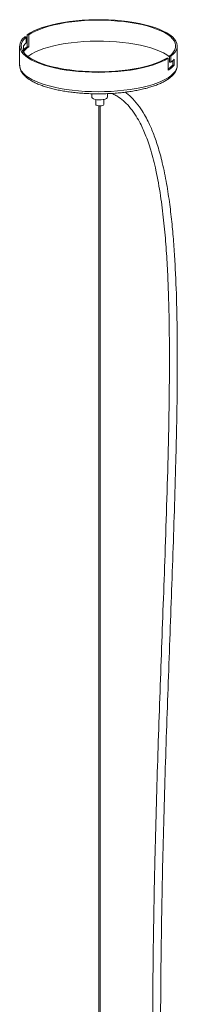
# Paper-space layout '_Dimétrica' of a CAD drawing. Header units: millimetres. Extents: x -280 to 280, y -226 to 1020.
# Tile 2 of 2: x -51 to 49, y 397 to 1020. Entities that reach past the tile are written whole.
import ezdxf

# ---------------------------------------------------------------- set-up
doc = ezdxf.new("R2010")
doc.units = ezdxf.units.MM

psp = doc.layouts.new('_Dimétrica')

# ---------------------------------------------------------------- linework, layer by layer
at = {"color": 7, "linetype": 'Continuous', "lineweight": 15}
for p, q in [((-47.62, 1009.38), (-46.68, 1009.26)), ((-46.68, 1009.26), (-46.68, 1005.49)), ((-46.06, 1003.06), (-46.06, 1010.61)), ((-46.06, 1010.61), (-45.12, 1010.49)), ((-45.12, 1002.95), (-45.12, 1010.49)), ((-50.85, 1003.49), (-50.85, 991.23)), ((-48.46, 1003.58), (-48.46, 999.8)), ((-46.06, 1003.06), (-45.12, 1002.95)), ((49.15, 991.23), (49.15, 1003.49)), ((44.24, 993.32), (44.24, 997.09)), ((45.18, 996.97), (44.24, 997.09)), ((45.18, 993.2), (45.18, 996.97)), ((43.46, 995.77), (42.52, 995.88)), ((43.46, 995.77), (43.46, 988.22)), ((45.18, 993.2), (44.24, 993.32)), ((46.25, 991.44), (46.25, 994.12)), ((47.19, 991.32), (46.25, 991.44)), ((47.19, 991.32), (47.19, 995.09)), ((-5, 973.29), (-5, 971.09)), ((5, 971.09), (5, 973.36)), ((-2.5, 969.65), (-2.5, 966.38)), ((2.5, 966.38), (2.5, 969.65)), ((-0.7, 965.58), (-0.7, 45.98)), ((0.3, 45.98), (0.3, 965.55))]:
    psp.add_line(p, q, dxfattribs=at)
at = {"color": 7, "linetype": 'Continuous', "lineweight": 15, "flags": 128}
for points in [[(-46.06, 1010.61), (-44.11, 1011.84), (-41.86, 1013.02), (-39.32, 1014.13), (-36.51, 1015.17), (-33.45, 1016.12), (-30.16, 1016.99), (-26.67, 1017.76), (-22.99, 1018.43), (-19.16, 1018.99), (-15.2, 1019.45), (-11.14, 1019.8), (-7.01, 1020.03), (-2.83, 1020.14), (1.36, 1020.14), (5.53, 1020.02), (9.66, 1019.78), (13.72, 1019.43), (17.67, 1018.97), (21.5, 1018.4), (25.16, 1017.72), (28.65, 1016.94), (31.92, 1016.07), (34.97, 1015.11), (37.77, 1014.07), (40.29, 1012.96), (42.52, 1011.78), (44.45, 1010.54), (46.07, 1009.25), (47.35, 1007.92), (48.29, 1006.56), (48.89, 1005.18), (49.14, 1003.78), (49.04, 1002.39), (48.59, 1001), (47.79, 999.63), (46.65, 998.28), (45.18, 996.97)], [(-45.12, 1010.49), (-43.15, 1011.73), (-40.86, 1012.91), (-38.28, 1014.03), (-35.42, 1015.06), (-32.31, 1016.01), (-28.96, 1016.86), (-25.4, 1017.62), (-21.66, 1018.27), (-17.77, 1018.81), (-13.75, 1019.24), (-9.63, 1019.55), (-5.46, 1019.75), (-1.24, 1019.82), (2.97, 1019.77), (7.16, 1019.6), (11.29, 1019.31), (15.33, 1018.9), (19.25, 1018.38), (23.02, 1017.75), (26.61, 1017.01), (30, 1016.18), (33.16, 1015.24), (36.07, 1014.23), (38.7, 1013.13), (41.05, 1011.96), (43.08, 1010.72), (44.78, 1009.44), (46.15, 1008.11), (47.17, 1006.74), (47.83, 1005.35), (48.13, 1003.95), (48.07, 1002.54), (47.64, 1001.15), (46.86, 999.76), (45.72, 998.41), (44.24, 997.09)], [(43.46, 995.77), (41.36, 994.55), (38.97, 993.41), (36.29, 992.33), (33.36, 991.33), (30.18, 990.42), (26.79, 989.6), (23.19, 988.87), (19.44, 988.25), (15.53, 987.74), (11.52, 987.34), (7.41, 987.05), (3.25, 986.88), (-0.94, 986.82), (-5.13, 986.88), (-9.3, 987.06), (-13.4, 987.35), (-17.41, 987.76), (-21.31, 988.28), (-25.06, 988.9), (-28.64, 989.63), (-32.03, 990.46), (-35.19, 991.37), (-38.12, 992.38), (-40.78, 993.46), (-43.16, 994.61), (-45.25, 995.82), (-47.02, 997.09), (-48.47, 998.4), (-49.58, 999.75), (-50.34, 1001.12), (-50.76, 1002.52), (-50.83, 1003.91), (-50.55, 1005.31), (-49.92, 1006.69), (-48.94, 1008.05), (-47.62, 1009.38)], [(42.52, 995.88), (40.39, 994.67), (37.96, 993.52), (35.24, 992.44), (32.25, 991.44), (29.02, 990.54), (25.56, 989.73), (21.9, 989.02), (18.08, 988.42), (14.12, 987.93), (10.04, 987.56), (5.89, 987.31), (1.68, 987.17), (-2.54, 987.16), (-6.76, 987.27), (-10.93, 987.5), (-15.02, 987.85), (-19.01, 988.32), (-22.86, 988.89), (-26.55, 989.58), (-30.05, 990.37), (-33.33, 991.26), (-36.37, 992.23), (-39.14, 993.3), (-41.64, 994.43), (-43.82, 995.64), (-45.69, 996.9), (-47.23, 998.21), (-48.42, 999.57), (-49.25, 1000.95), (-49.73, 1002.35), (-49.84, 1003.75), (-49.59, 1005.16), (-48.98, 1006.55), (-48.01, 1007.92), (-46.68, 1009.26)], [(-45.67, 996.89), (-45.05, 997.34), (-43.1, 998.56), (-40.84, 999.72), (-38.29, 1000.82), (-35.48, 1001.84), (-32.42, 1002.78), (-29.12, 1003.63), (-25.63, 1004.38), (-21.95, 1005.03), (-18.13, 1005.57), (-14.18, 1006), (-10.13, 1006.32), (-6.02, 1006.53), (-1.86, 1006.62), (2.29, 1006.59), (6.43, 1006.44), (10.51, 1006.17), (14.51, 1005.8), (18.4, 1005.31), (22.16, 1004.71), (25.74, 1004.01), (29.14, 1003.2), (32.32, 1002.31), (35.26, 1001.33), (37.93, 1000.27), (40.33, 999.14), (42.44, 997.94), (44.23, 996.69), (44.24, 996.68)], [(-5, 971.09), (-4.97, 970.9), (-4.62, 970.46), (-3.94, 970.07), (-2.96, 969.75), (-1.77, 969.53)], [(-2.5, 966.38), (-2.5, 966.35), (-2.28, 966.04), (-1.71, 965.77), (-0.88, 965.6)], [(-1.77, 969.53), (-0.44, 969.43), (0.92, 969.46), (2.21, 969.6), (3.34, 969.85), (4.22, 970.2), (4.79, 970.61), (5, 971.06), (5, 971.09)], [(-0.88, 965.6), (0.08, 965.55), (1.03, 965.62), (1.82, 965.81), (2.34, 966.08), (2.5, 966.38)]]:
    psp.add_lwpolyline(points, dxfattribs=at)
at = {"color": 8, "linetype": 'Continuous', "lineweight": 15, "flags": 128}
psp.add_lwpolyline([(-50.85, 991.23), (-50.77, 990.27), (-50.35, 988.88), (-49.59, 987.51), (-48.48, 986.16), (-47.04, 984.85), (-45.28, 983.59), (-43.21, 982.37), (-40.84, 981.22), (-38.18, 980.14), (-35.27, 979.14), (-32.11, 978.22), (-28.74, 977.4), (-25.17, 976.67), (-21.43, 976.04), (-17.54, 975.52), (-13.54, 975.11), (-9.45, 974.81), (-5.3, 974.63), (-1.12, 974.56), (3.07, 974.61), (7.23, 974.78), (11.33, 975.06), (15.34, 975.46), (19.24, 975.97), (23, 976.58), (26.6, 977.3), (30, 978.11), (33.18, 979.02), (36.13, 980.01), (38.82, 981.08), (41.22, 982.22), (43.34, 983.43), (45.14, 984.69), (46.62, 985.99), (47.77, 987.34), (48.57, 988.71), (49.03, 990.09), (49.15, 991.23)], dxfattribs=at)
at = {"color": 7, "linetype": 'Continuous', "lineweight": 15}
for centre, radius, start, end in [((-38.78, 996.37), 12.06, 130.92608, 143.35305), ((-36.7, 989.54), 16.44, 124.69198, 135.67833), ((-37.19, 991.16), 14.2, 123.92573, 142.51778), ((34.47, 1001.94), 15.78, 304.73338, 318.26369), ((34.57, 1002.71), 17, 301.54185, 317.91212), ((36.3, 1004.68), 14.51, 307.73208, 318.62449)]:
    psp.add_arc(centre, radius, start, end, dxfattribs=at)
for points, knots in [([(-50.82, 991.3), (-50.82, 990.89), (-50.81, 989.98), (-50.41, 988.59), (-49.73, 987.14), (-48.74, 985.73), (-47.45, 984.36), (-45.84, 983.03), (-43.92, 981.76), (-41.73, 980.55), (-39.28, 979.43), (-36.59, 978.39), (-33.69, 977.44), (-30.59, 976.58), (-27.31, 975.81), (-23.87, 975.14), (-20.29, 974.56), (-16.59, 974.08), (-12.79, 973.71), (-8.92, 973.44), (-5, 973.27), (-1.06, 973.21), (2.89, 973.26), (6.81, 973.41), (10.69, 973.67), (14.49, 974.04), (18.2, 974.5), (21.79, 975.07), (25.24, 975.73), (28.53, 976.49), (31.64, 977.34), (34.55, 978.27), (37.24, 979.29), (39.71, 980.4), (41.94, 981.58), (43.91, 982.86), (45.6, 984.22), (47, 985.66), (48.04, 987.14), (48.74, 988.66), (49.12, 990.02), (49.12, 990.9), (49.11, 991.24)], [0, 0, 0, 0, 0.01794, 0.040463, 0.06333, 0.08708, 0.111913, 0.137629, 0.163814, 0.190097, 0.216284, 0.242343, 0.268282, 0.294121, 0.319879, 0.345575, 0.371221, 0.39683, 0.422411, 0.447972, 0.473519, 0.499058, 0.524595, 0.550134, 0.575678, 0.601235, 0.626809, 0.652408, 0.67804, 0.703715, 0.729445, 0.755246, 0.781136, 0.807139, 0.833278, 0.859569, 0.885995, 0.912394, 0.938373, 0.960861, 0.984761, 1, 1, 1, 1]), ([(7.61, 973.49), (7.86, 973.38), (8.95, 972.95), (11.49, 971.51), (15.02, 968.96), (18.92, 965.02), (22.29, 960.53), (25.04, 955.88), (27.15, 951.61), (28.96, 947.4), (30.72, 942.71), (32.47, 937.3), (34.14, 931.27), (36.39, 921.69), (38.65, 909), (40.62, 893.38), (41.99, 878.01), (42.96, 862.74), (43.81, 842.57), (44.26, 817.59), (44.18, 785.87), (43.59, 752.36), (42.6, 716.98), (41.09, 672.43), (39.06, 618.66), (36.81, 555.66), (35.1, 497.24), (34.02, 443.4), (33.51, 394.14), (33.58, 344.85), (34.28, 295.53), (35.5, 255.66), (36.66, 225.17), (37.4, 203.97), (37.97, 182.43), (38.25, 160.42), (38.08, 137.8), (37.41, 118.04), (36.44, 101.33), (35.34, 87.96), (34.09, 76.76), (32.85, 68.13), (31.88, 62.35), (30.99, 57.7), (30.32, 54.58), (29.89, 52.65), (29.65, 51.62), (29.44, 50.74), (29.2, 49.79), (28.87, 48.46), (28.58, 47.35), (28.39, 46.66), (28.38, 46.63)], [0, 0, 0, 0, 0.000839, 0.003645, 0.008955, 0.014015, 0.020336, 0.025883, 0.030371, 0.03485, 0.039941, 0.045776, 0.052417, 0.059359, 0.076426, 0.092839, 0.109027, 0.125321, 0.141494, 0.173383, 0.205202, 0.243175, 0.281038, 0.318983, 0.386637, 0.454265, 0.521878, 0.57458, 0.62724, 0.679895, 0.732477, 0.784994, 0.807201, 0.82975, 0.852676, 0.876036, 0.900166, 0.925233, 0.939682, 0.954239, 0.968657, 0.97632, 0.982699, 0.987855, 0.991852, 0.993212, 0.99438, 0.995357, 0.996189, 0.997617, 0.9999, 1, 1, 1, 1]), ([(33.63, 46.91), (33.67, 47.07), (33.84, 47.72), (34.08, 48.67), (34.36, 49.83), (34.73, 51.38), (35.28, 53.81), (36.01, 57.33), (36.85, 61.76), (37.75, 67.14), (39.2, 77.13), (40.75, 91.56), (42.02, 109.98), (42.79, 128.2), (43.16, 145.98), (43.21, 163.32), (43, 180.3), (42.6, 197.01), (41.89, 219.38), (40.8, 247.28), (39.71, 280.77), (38.82, 322.76), (38.42, 373.47), (38.83, 432.85), (39.99, 493.13), (41.77, 554.3), (43.98, 616.38), (46.32, 678.46), (47.98, 728.18), (48.84, 765.55), (49.19, 790.49), (49.24, 815.48), (48.87, 840.5), (48.06, 861.42), (46.98, 878.17), (45.88, 890.75), (44.43, 903.48), (42.47, 916.45), (40.34, 927.05), (38.34, 934.95), (36.89, 939.96), (35.4, 944.47), (33.92, 948.46), (32.39, 952.15), (30.6, 955.99), (28.27, 960.34), (25.1, 965.28), (21.25, 969.84), (18.12, 972.92), (16.35, 974.07), (16.06, 974.25)], [0, 0, 0, 0, 0.000535, 0.002214, 0.003225, 0.004483, 0.007476, 0.011408, 0.016325, 0.022269, 0.029285, 0.049315, 0.069431, 0.089081, 0.108154, 0.126688, 0.14478, 0.162611, 0.180205, 0.216371, 0.251853, 0.287369, 0.350934, 0.414592, 0.478272, 0.545063, 0.611868, 0.678701, 0.745561, 0.77233, 0.799099, 0.825809, 0.852615, 0.879288, 0.892706, 0.906057, 0.919393, 0.933263, 0.947377, 0.953228, 0.958668, 0.963545, 0.967907, 0.971801, 0.975802, 0.980864, 0.986844, 0.993563, 0.998946, 1, 1, 1, 1])]:
    psp.add_open_spline(points, degree=3, knots=knots, dxfattribs=at)

doc.saveas('drawing.dxf')
